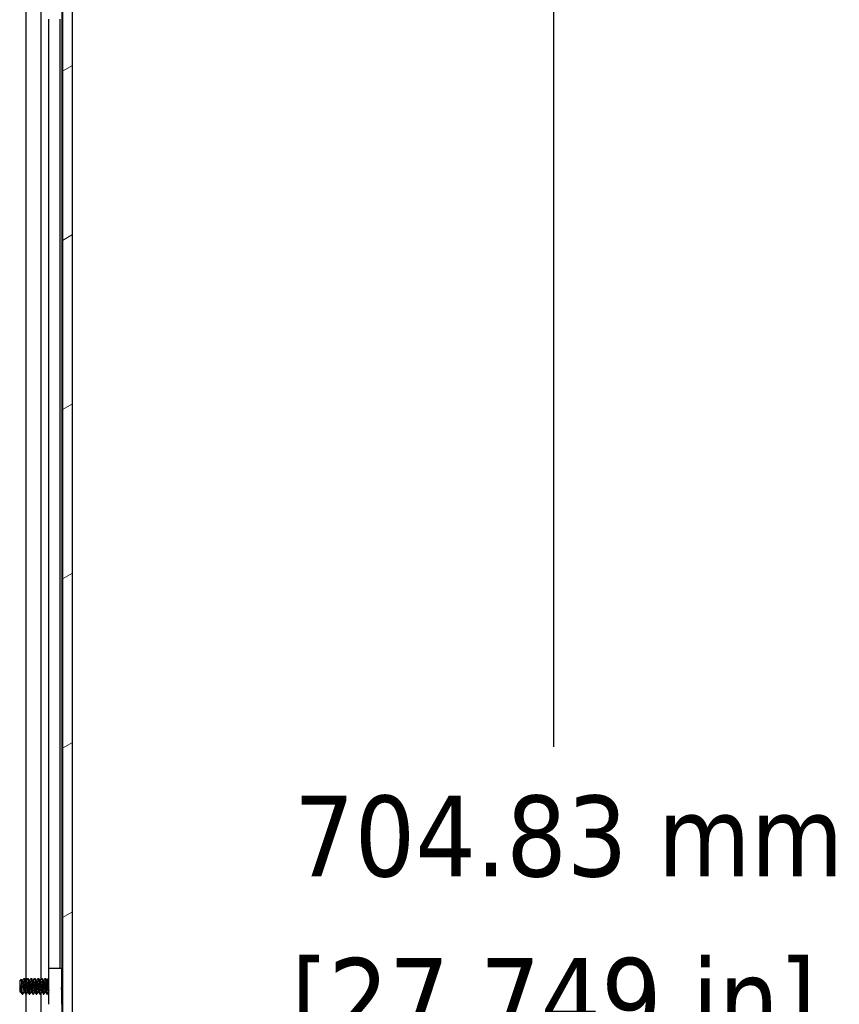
# Model space of a CAD drawing. Header units: millimetres. Extents: x 80 to 2248, y 80 to 1719.
# Tile 47 of 77: x 1234 to 1382, y 823 to 1001. Entities that reach past the tile are written whole.
import ezdxf

# ---------------------------------------------------------------- set-up
doc = ezdxf.new("R2010")
doc.units = ezdxf.units.MM
doc.header["$LTSCALE"] = 8.333333
for name, color, linetype, lineweight in [('Dimension (ANSI)', 7, 'Continuous', 25), ('Hatch (ANSI)', 7, 'Continuous', 18), ('Visible (ANSI)', 7, 'Continuous', 25)]:
    doc.layers.add(name, color=color, linetype=linetype, lineweight=lineweight)
doc.styles.add('Note Text (ANSI)', font='tahoma.ttf')
doc.dimstyles.new('Default - mm (ANSI)', dxfattribs={"dimscale": 8.333333, "dimtxt": 1.75, "dimasz": 1.5, "dimexe": 2, "dimexo": 1, "dimgap": 0.8, "dimtad": 0, "dimtih": 1, "dimtoh": 1, "dimrnd": 1e-08, "dimzin": 0, "dimdsep": 46, "dimtxsty": 'Note Text (ANSI)', "dimblk": 'Filled-2', "dimcen": 0.09, "dimdle": 10, "dimclrd": 256, "dimclre": 256, "dimclrt": 256, "dimadec": 1, "dimazin": 0, "dimtfac": 1.741714, "dimtofl": 0, "dimtmove": 0, "dimatfit": 3, "dimldrblk": 'Filled-1', "dimfxl": 1, "dimtolj": 1, "dimtzin": 0, "dimlwd": -1, "dimlwe": -1, "dimarcsym": 0})

# ---------------------------------------------------------------- blocks, each defined once
blk = doc.blocks.new('Filled-2')
at = {"color": 0}
for p, q in [((0, 0), (-1, 0.167)), ((-1, 0.167), (-1, -0.167)), ((-1, 0), (0, 0)), ((-1, -0.167), (0, 0))]:
    blk.add_line(p, q, dxfattribs=at)
at = {"color": 0, "flags": 128}
blk.add_lwpolyline([(-1, -0.167), (0, 0), (-1, 0.167), (-1, -0.167)], dxfattribs=at)
at = {"color": 0}
blk.add_solid([(-1, -0.167), (0, 0), (-1, 0.167), (-1, -0.167)], dxfattribs=at)
blk = doc.blocks.new('*D11')
at = {"layer": 'Defpoints', "color": 0, "transparency": 16777216}
for p in [(1235.15, 1267.97), (1330.29, 1267.97), (1235.15, 563.14)]:
    blk.add_point(p, dxfattribs=at)
at = {"layer": 'Dimension (ANSI)', "transparency": 16777216}
for p, q in [((1243.48, 1267.97), (1346.96, 1267.97)), ((1330.29, 1255.47), (1330.29, 869.86)), ((1330.29, 575.64), (1330.29, 808.86)), ((1243.48, 563.14), (1346.96, 563.14))]:
    blk.add_line(p, q, dxfattribs=at)
at = {"layer": 'Dimension (ANSI)', "transparency": 16777216, "xscale": 12.5, "yscale": 12.5, "zscale": 12.5}
for p, rotation in [((1330.29, 1267.97), 90), ((1330.29, 563.14), 270)]:
    blk.add_blockref('Filled-2', p, dxfattribs=dict(at, rotation=rotation))
at = {"layer": 'Dimension (ANSI)', "transparency": 16777216, "char_height": 14.5833, "attachment_point": 5, "style": 'Note Text (ANSI)'}
for s, insert in [('\\A1; 704.83 mm', (1330.29, 853.65)), ('\\A1;[27.749 in]', (1330.29, 823.15))]:
    blk.add_mtext(s, dxfattribs=dict(at, insert=insert))
blk = doc.blocks.new('Filled-1')
at = {"color": 0}
for p, q in [((0, 0), (-1, 0.333)), ((-1, 0.333), (-1, -0.333)), ((-1, 0), (0, 0)), ((-1, -0.333), (0, 0))]:
    blk.add_line(p, q, dxfattribs=at)
at = {"color": 0, "flags": 128}
blk.add_lwpolyline([(-1, -0.333), (0, 0), (-1, 0.333), (-1, -0.333)], dxfattribs=at)
at = {"color": 0}
blk.add_solid([(-1, -0.333), (0, 0), (-1, 0.333), (-1, -0.333)], dxfattribs=at)

msp = doc.modelspace()

# ---------------------------------------------------------------- hatches: boundary and pattern name
at = {"layer": 'Hatch (ANSI)'}
h = msp.add_hatch(dxfattribs=at)
h.set_pattern_fill('ANSI31', color=256, scale=211.666667, angle=-15, style=0)
h.set_pattern_definition([(30, (0, 0), (-13.22917, 22.9136), [])])
h.paths.add_polyline_path([(1241.6537, 567.0588), (1243.4571, 567.0588), (1243.4571, 1264.0602), (1241.6537, 1264.0602)])

# ---------------------------------------------------------------- linework, layer by layer
at = {"layer": 'Visible (ANSI)'}
for p, q in [((1241.6537, 1264.0602), (1241.6537, 567.0588)), ((1243.4571, 567.0588), (1243.4571, 1264.0602)), ((1235.0914, 827.6523), (1235.0914, 1003.0371)), ((1237.7981, 827.9109), (1237.7981, 1003.2663)), ((1241.615, 827.9416), (1241.615, 1003.1774)), ((1239.202, 829.9095), (1239.202, 1001.2095)), ((1241.234, 829.9095), (1241.234, 1001.2095)), ((1239.184, 829.9095), (1241.484, 829.9095)), ((1239.184, 823.4095), (1239.184, 829.9095)), ((1241.484, 829.9095), (1241.484, 823.4095)), ((1233.9321, 827.6057), (1234.2551, 827.9287)), ((1233.9321, 827.6057), (1233.9321, 825.7134)), ((1233.9787, 826.9827), (1233.9787, 826.2148)), ((1234.4182, 827.6523), (1234.4877, 827.6523)), ((1234.7258, 828.0819), (1234.8052, 828.0819)), ((1235.0532, 827.6523), (1235.1227, 827.6523)), ((1235.3608, 828.0819), (1235.4402, 828.0819)), ((1235.6882, 827.6523), (1235.7577, 827.6523)), ((1235.9958, 828.0819), (1236.0752, 828.0819)), ((1236.3232, 827.6523), (1236.3927, 827.6523)), ((1236.6308, 828.0819), (1236.7102, 828.0819)), ((1236.9582, 827.6523), (1237.0277, 827.6523)), ((1237.2658, 828.0819), (1237.3452, 828.0819)), ((1237.5932, 827.6523), (1237.6627, 827.6523)), ((1237.9008, 828.0819), (1237.9802, 828.0819)), ((1238.2282, 827.6523), (1238.2977, 827.6523)), ((1238.5358, 828.0819), (1238.6152, 828.0819)), ((1238.8632, 827.6523), (1238.9327, 827.6523)), ((1239.1708, 828.0819), (1239.184, 828.0819)), ((1241.484, 827.8106), (1241.6537, 827.9803)), ((1233.9321, 825.7134), (1234.0508, 825.5946)), ((1234.0908, 825.6667), (1234.1603, 825.6667)), ((1234.4083, 825.2371), (1234.4083, 825.6629)), ((1234.4083, 825.2371), (1234.4877, 825.2371)), ((1234.7258, 825.6667), (1234.7953, 825.6667)), ((1235.0433, 825.2371), (1235.1227, 825.2371)), ((1235.0914, 649.8523), (1235.0914, 825.2371)), ((1235.3608, 825.6667), (1235.4303, 825.6667)), ((1235.6783, 825.2371), (1235.7577, 825.2371)), ((1235.9958, 825.6667), (1236.0653, 825.6667)), ((1236.3133, 825.2371), (1236.3927, 825.2371)), ((1236.6308, 825.6667), (1236.7003, 825.6667)), ((1236.9483, 825.2371), (1237.0277, 825.2371)), ((1237.2658, 825.6667), (1237.3353, 825.6667)), ((1237.5833, 825.2371), (1237.6627, 825.2371)), ((1237.7981, 650.1109), (1237.7981, 825.4663)), ((1237.9008, 825.6667), (1237.9703, 825.6667)), ((1238.2183, 825.2371), (1238.2977, 825.2371)), ((1238.5358, 825.6667), (1238.6053, 825.6667)), ((1238.8533, 825.2371), (1238.9327, 825.2371)), ((1239.1708, 825.6667), (1239.184, 825.6667)), ((1241.5735, 825.4189), (1241.6537, 825.3387)), ((1241.615, 650.1416), (1241.615, 825.3774))]:
    msp.add_line(p, q, dxfattribs=at)
msp.add_ellipse((1239.0873, 826.6595), major_axis=(0, 0.343), ratio=0.10685664, start_param=0.4127074, end_param=2.72888525, dxfattribs=at)
for points, weights, knots in [([(1233.9787, 826.9827), (1233.9961, 826.8256), (1234.0114, 826.6595), (1234.0644, 826.0863), (1234.1173, 825.7997), (1234.1329, 825.7153), (1234.1505, 825.684)], [0.941670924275, 0.957095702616, 1, 0.866025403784, 1, 0.956426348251, 0.941196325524], [0.0279141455, 0.0279141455, 0.0279141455, 0.03125, 0.03125, 0.0416666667, 0.0416666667, 0.0450545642, 0.0450545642, 0.0450545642]), ([(1234.428, 827.6351), (1234.4456, 827.6037), (1234.4612, 827.5193), (1234.5141, 827.2327), (1234.5671, 826.6595), (1234.62, 826.0863), (1234.6729, 825.7997), (1234.6975, 825.6667), (1234.7258, 825.6667)], [0.941196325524, 0.956426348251, 1, 0.866025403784, 1, 0.866025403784, 1, 0.933012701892, 0.933012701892], [0.0799454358, 0.0799454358, 0.0799454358, 0.0833333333, 0.0833333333, 0.09375, 0.09375, 0.1041666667, 0.1041666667, 0.109375, 0.109375, 0.109375]), ([(1234.4877, 827.6523), (1234.516, 827.6523), (1234.5406, 827.5193), (1234.5935, 827.2327), (1234.6464, 826.6595), (1234.6994, 826.0863), (1234.7523, 825.7997), (1234.7679, 825.7153), (1234.7855, 825.684)], [0.933012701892, 0.933012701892, 1, 0.866025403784, 1, 0.866025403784, 1, 0.956426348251, 0.941196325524], [0.078125, 0.078125, 0.078125, 0.0833333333, 0.0833333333, 0.09375, 0.09375, 0.1041666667, 0.1041666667, 0.1075545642, 0.1075545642, 0.1075545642]), ([(1234.7119, 828.0695), (1234.7475, 828.1333), (1234.7787, 827.8914), (1234.8316, 827.4807), (1234.8846, 826.6595)], [0.937106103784, 0.916453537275, 1, 0.866025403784, 1], [0.0768375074, 0.0768375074, 0.0768375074, 0.0833333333, 0.0833333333, 0.09375, 0.09375, 0.09375]), ([(1234.8052, 828.0819), (1234.8335, 828.0819), (1234.8581, 827.8914), (1234.911, 827.4807), (1234.9639, 826.6595)], [0.933012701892, 0.933012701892, 1, 0.866025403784, 1], [0.140625, 0.140625, 0.140625, 0.1458333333, 0.1458333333, 0.15625, 0.15625, 0.15625]), ([(1234.8846, 826.6595), (1234.9375, 825.8383), (1234.9904, 825.4277), (1235.015, 825.2371), (1235.0433, 825.2371)], [1, 0.866025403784, 1, 0.933012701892, 0.933012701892], [0.09375, 0.09375, 0.09375, 0.1041666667, 0.1041666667, 0.109375, 0.109375, 0.109375]), ([(1234.9639, 826.6595), (1235.0169, 825.8383), (1235.0698, 825.4277), (1235.101, 825.1857), (1235.1366, 825.2495)], [1, 0.866025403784, 1, 0.916453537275, 0.937106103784], [0.15625, 0.15625, 0.15625, 0.1666666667, 0.1666666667, 0.1731624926, 0.1731624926, 0.1731624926]), ([(1235.063, 827.6351), (1235.0806, 827.6037), (1235.0962, 827.5193), (1235.1491, 827.2327), (1235.2021, 826.6595), (1235.255, 826.0863), (1235.3079, 825.7997), (1235.3325, 825.6667), (1235.3608, 825.6667)], [0.941196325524, 0.956426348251, 1, 0.866025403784, 1, 0.866025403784, 1, 0.933012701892, 0.933012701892], [0.1424454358, 0.1424454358, 0.1424454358, 0.1458333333, 0.1458333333, 0.15625, 0.15625, 0.1666666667, 0.1666666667, 0.171875, 0.171875, 0.171875]), ([(1235.1227, 827.6523), (1235.151, 827.6523), (1235.1756, 827.5193), (1235.2285, 827.2327), (1235.2814, 826.6595), (1235.3344, 826.0863), (1235.3873, 825.7997), (1235.4029, 825.7153), (1235.4205, 825.684)], [0.933012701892, 0.933012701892, 1, 0.866025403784, 1, 0.866025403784, 1, 0.956426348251, 0.941196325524], [0.140625, 0.140625, 0.140625, 0.1458333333, 0.1458333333, 0.15625, 0.15625, 0.1666666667, 0.1666666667, 0.1700545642, 0.1700545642, 0.1700545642]), ([(1235.3469, 828.0695), (1235.3825, 828.1333), (1235.4137, 827.8914), (1235.4666, 827.4807), (1235.5196, 826.6595)], [0.937106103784, 0.916453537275, 1, 0.866025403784, 1], [0.1393375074, 0.1393375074, 0.1393375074, 0.1458333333, 0.1458333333, 0.15625, 0.15625, 0.15625]), ([(1235.4402, 828.0819), (1235.4685, 828.0819), (1235.4931, 827.8914), (1235.546, 827.4807), (1235.5989, 826.6595)], [0.933012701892, 0.933012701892, 1, 0.866025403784, 1], [0.203125, 0.203125, 0.203125, 0.2083333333, 0.2083333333, 0.21875, 0.21875, 0.21875]), ([(1235.5196, 826.6595), (1235.5725, 825.8383), (1235.6254, 825.4277), (1235.65, 825.2371), (1235.6783, 825.2371)], [1, 0.866025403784, 1, 0.933012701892, 0.933012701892], [0.15625, 0.15625, 0.15625, 0.1666666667, 0.1666666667, 0.171875, 0.171875, 0.171875]), ([(1235.5989, 826.6595), (1235.6519, 825.8383), (1235.7048, 825.4277), (1235.736, 825.1857), (1235.7716, 825.2495)], [1, 0.866025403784, 1, 0.916453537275, 0.937106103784], [0.21875, 0.21875, 0.21875, 0.2291666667, 0.2291666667, 0.2356624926, 0.2356624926, 0.2356624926]), ([(1235.698, 827.6351), (1235.7156, 827.6037), (1235.7312, 827.5193), (1235.7841, 827.2327), (1235.8371, 826.6595), (1235.89, 826.0863), (1235.9429, 825.7997), (1235.9675, 825.6667), (1235.9958, 825.6667)], [0.941196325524, 0.956426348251, 1, 0.866025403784, 1, 0.866025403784, 1, 0.933012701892, 0.933012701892], [0.2049454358, 0.2049454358, 0.2049454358, 0.2083333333, 0.2083333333, 0.21875, 0.21875, 0.2291666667, 0.2291666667, 0.234375, 0.234375, 0.234375]), ([(1235.7577, 827.6523), (1235.786, 827.6523), (1235.8106, 827.5193), (1235.8635, 827.2327), (1235.9164, 826.6595), (1235.9694, 826.0863), (1236.0223, 825.7997), (1236.0379, 825.7153), (1236.0555, 825.684)], [0.933012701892, 0.933012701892, 1, 0.866025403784, 1, 0.866025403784, 1, 0.956426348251, 0.941196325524], [0.203125, 0.203125, 0.203125, 0.2083333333, 0.2083333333, 0.21875, 0.21875, 0.2291666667, 0.2291666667, 0.2325545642, 0.2325545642, 0.2325545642]), ([(1235.9819, 828.0695), (1236.0175, 828.1333), (1236.0487, 827.8914), (1236.1016, 827.4807), (1236.1546, 826.6595)], [0.937106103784, 0.916453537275, 1, 0.866025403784, 1], [0.2018375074, 0.2018375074, 0.2018375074, 0.2083333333, 0.2083333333, 0.21875, 0.21875, 0.21875]), ([(1236.0752, 828.0819), (1236.1035, 828.0819), (1236.1281, 827.8914), (1236.181, 827.4807), (1236.2339, 826.6595)], [0.933012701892, 0.933012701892, 1, 0.866025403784, 1], [0.265625, 0.265625, 0.265625, 0.2708333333, 0.2708333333, 0.28125, 0.28125, 0.28125]), ([(1236.1546, 826.6595), (1236.2075, 825.8383), (1236.2604, 825.4277), (1236.285, 825.2371), (1236.3133, 825.2371)], [1, 0.866025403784, 1, 0.933012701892, 0.933012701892], [0.21875, 0.21875, 0.21875, 0.2291666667, 0.2291666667, 0.234375, 0.234375, 0.234375]), ([(1236.2339, 826.6595), (1236.2869, 825.8383), (1236.3398, 825.4277), (1236.371, 825.1857), (1236.4066, 825.2495)], [1, 0.866025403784, 1, 0.916453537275, 0.937106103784], [0.28125, 0.28125, 0.28125, 0.2916666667, 0.2916666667, 0.2981624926, 0.2981624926, 0.2981624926]), ([(1236.333, 827.6351), (1236.3506, 827.6037), (1236.3662, 827.5193), (1236.4191, 827.2327), (1236.4721, 826.6595), (1236.525, 826.0863), (1236.5779, 825.7997), (1236.6025, 825.6667), (1236.6308, 825.6667)], [0.941196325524, 0.956426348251, 1, 0.866025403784, 1, 0.866025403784, 1, 0.933012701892, 0.933012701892], [0.2674454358, 0.2674454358, 0.2674454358, 0.2708333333, 0.2708333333, 0.28125, 0.28125, 0.2916666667, 0.2916666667, 0.296875, 0.296875, 0.296875]), ([(1236.3927, 827.6523), (1236.421, 827.6523), (1236.4456, 827.5193), (1236.4985, 827.2327), (1236.5514, 826.6595), (1236.6044, 826.0863), (1236.6573, 825.7997), (1236.6729, 825.7153), (1236.6905, 825.684)], [0.933012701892, 0.933012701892, 1, 0.866025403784, 1, 0.866025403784, 1, 0.956426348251, 0.941196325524], [0.265625, 0.265625, 0.265625, 0.2708333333, 0.2708333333, 0.28125, 0.28125, 0.2916666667, 0.2916666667, 0.2950545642, 0.2950545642, 0.2950545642]), ([(1236.6169, 828.0695), (1236.6525, 828.1333), (1236.6837, 827.8914), (1236.7366, 827.4807), (1236.7896, 826.6595)], [0.937106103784, 0.916453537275, 1, 0.866025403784, 1], [0.2643375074, 0.2643375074, 0.2643375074, 0.2708333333, 0.2708333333, 0.28125, 0.28125, 0.28125]), ([(1236.7102, 828.0819), (1236.7385, 828.0819), (1236.7631, 827.8914), (1236.816, 827.4807), (1236.8689, 826.6595)], [0.933012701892, 0.933012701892, 1, 0.866025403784, 1], [0.328125, 0.328125, 0.328125, 0.3333333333, 0.3333333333, 0.34375, 0.34375, 0.34375]), ([(1236.7896, 826.6595), (1236.8425, 825.8383), (1236.8954, 825.4277), (1236.92, 825.2371), (1236.9483, 825.2371)], [1, 0.866025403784, 1, 0.933012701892, 0.933012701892], [0.28125, 0.28125, 0.28125, 0.2916666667, 0.2916666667, 0.296875, 0.296875, 0.296875]), ([(1236.8689, 826.6595), (1236.9219, 825.8383), (1236.9748, 825.4277), (1237.006, 825.1857), (1237.0416, 825.2495)], [1, 0.866025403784, 1, 0.916453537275, 0.937106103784], [0.34375, 0.34375, 0.34375, 0.3541666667, 0.3541666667, 0.3606624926, 0.3606624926, 0.3606624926]), ([(1236.968, 827.6351), (1236.9856, 827.6037), (1237.0012, 827.5193), (1237.0541, 827.2327), (1237.1071, 826.6595), (1237.16, 826.0863), (1237.2129, 825.7997), (1237.2375, 825.6667), (1237.2658, 825.6667)], [0.941196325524, 0.956426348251, 1, 0.866025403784, 1, 0.866025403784, 1, 0.933012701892, 0.933012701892], [0.3299454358, 0.3299454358, 0.3299454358, 0.3333333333, 0.3333333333, 0.34375, 0.34375, 0.3541666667, 0.3541666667, 0.359375, 0.359375, 0.359375]), ([(1237.0277, 827.6523), (1237.056, 827.6523), (1237.0806, 827.5193), (1237.1335, 827.2327), (1237.1864, 826.6595), (1237.2394, 826.0863), (1237.2923, 825.7997), (1237.3079, 825.7153), (1237.3255, 825.684)], [0.933012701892, 0.933012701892, 1, 0.866025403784, 1, 0.866025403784, 1, 0.956426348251, 0.941196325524], [0.328125, 0.328125, 0.328125, 0.3333333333, 0.3333333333, 0.34375, 0.34375, 0.3541666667, 0.3541666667, 0.3575545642, 0.3575545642, 0.3575545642]), ([(1237.2519, 828.0695), (1237.2875, 828.1333), (1237.3187, 827.8914), (1237.3716, 827.4807), (1237.4246, 826.6595)], [0.937106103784, 0.916453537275, 1, 0.866025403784, 1], [0.3268375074, 0.3268375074, 0.3268375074, 0.3333333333, 0.3333333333, 0.34375, 0.34375, 0.34375]), ([(1237.3452, 828.0819), (1237.3735, 828.0819), (1237.3981, 827.8914), (1237.451, 827.4807), (1237.5039, 826.6595)], [0.933012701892, 0.933012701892, 1, 0.866025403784, 1], [0.390625, 0.390625, 0.390625, 0.3958333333, 0.3958333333, 0.40625, 0.40625, 0.40625]), ([(1237.4246, 826.6595), (1237.4775, 825.8383), (1237.5304, 825.4277), (1237.555, 825.2371), (1237.5833, 825.2371)], [1, 0.866025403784, 1, 0.933012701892, 0.933012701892], [0.34375, 0.34375, 0.34375, 0.3541666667, 0.3541666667, 0.359375, 0.359375, 0.359375]), ([(1237.5039, 826.6595), (1237.5569, 825.8383), (1237.6098, 825.4277), (1237.641, 825.1857), (1237.6766, 825.2495)], [1, 0.866025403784, 1, 0.916453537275, 0.937106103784], [0.40625, 0.40625, 0.40625, 0.4166666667, 0.4166666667, 0.4231624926, 0.4231624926, 0.4231624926]), ([(1237.603, 827.6351), (1237.6206, 827.6037), (1237.6362, 827.5193), (1237.6891, 827.2327), (1237.7421, 826.6595), (1237.795, 826.0863), (1237.8479, 825.7997), (1237.8725, 825.6667), (1237.9008, 825.6667)], [0.941196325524, 0.956426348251, 1, 0.866025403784, 1, 0.866025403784, 1, 0.933012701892, 0.933012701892], [0.3924454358, 0.3924454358, 0.3924454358, 0.3958333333, 0.3958333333, 0.40625, 0.40625, 0.4166666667, 0.4166666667, 0.421875, 0.421875, 0.421875]), ([(1237.6627, 827.6523), (1237.691, 827.6523), (1237.7156, 827.5193), (1237.7685, 827.2327), (1237.8214, 826.6595), (1237.8744, 826.0863), (1237.9273, 825.7997), (1237.9429, 825.7153), (1237.9605, 825.684)], [0.933012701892, 0.933012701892, 1, 0.866025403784, 1, 0.866025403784, 1, 0.956426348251, 0.941196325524], [0.390625, 0.390625, 0.390625, 0.3958333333, 0.3958333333, 0.40625, 0.40625, 0.4166666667, 0.4166666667, 0.4200545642, 0.4200545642, 0.4200545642]), ([(1237.8869, 828.0695), (1237.9225, 828.1333), (1237.9537, 827.8914), (1238.0066, 827.4807), (1238.0596, 826.6595)], [0.937106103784, 0.916453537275, 1, 0.866025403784, 1], [0.3893375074, 0.3893375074, 0.3893375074, 0.3958333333, 0.3958333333, 0.40625, 0.40625, 0.40625]), ([(1237.9802, 828.0819), (1238.0085, 828.0819), (1238.0331, 827.8914), (1238.086, 827.4807), (1238.1389, 826.6595)], [0.933012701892, 0.933012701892, 1, 0.866025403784, 1], [0.453125, 0.453125, 0.453125, 0.4583333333, 0.4583333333, 0.46875, 0.46875, 0.46875]), ([(1238.0596, 826.6595), (1238.1125, 825.8383), (1238.1654, 825.4277), (1238.19, 825.2371), (1238.2183, 825.2371)], [1, 0.866025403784, 1, 0.933012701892, 0.933012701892], [0.40625, 0.40625, 0.40625, 0.4166666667, 0.4166666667, 0.421875, 0.421875, 0.421875]), ([(1238.1389, 826.6595), (1238.1919, 825.8383), (1238.2448, 825.4277), (1238.276, 825.1857), (1238.3116, 825.2495)], [1, 0.866025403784, 1, 0.916453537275, 0.937106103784], [0.46875, 0.46875, 0.46875, 0.4791666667, 0.4791666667, 0.4856624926, 0.4856624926, 0.4856624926]), ([(1238.238, 827.6351), (1238.2556, 827.6037), (1238.2712, 827.5193), (1238.3241, 827.2327), (1238.3771, 826.6595), (1238.43, 826.0863), (1238.4829, 825.7997), (1238.5075, 825.6667), (1238.5358, 825.6667)], [0.941196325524, 0.956426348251, 1, 0.866025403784, 1, 0.866025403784, 1, 0.933012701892, 0.933012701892], [0.4549454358, 0.4549454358, 0.4549454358, 0.4583333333, 0.4583333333, 0.46875, 0.46875, 0.4791666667, 0.4791666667, 0.484375, 0.484375, 0.484375]), ([(1238.2977, 827.6523), (1238.326, 827.6523), (1238.3506, 827.5193), (1238.4035, 827.2327), (1238.4564, 826.6595), (1238.5094, 826.0863), (1238.5623, 825.7997), (1238.5779, 825.7153), (1238.5955, 825.684)], [0.933012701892, 0.933012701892, 1, 0.866025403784, 1, 0.866025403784, 1, 0.956426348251, 0.941196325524], [0.453125, 0.453125, 0.453125, 0.4583333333, 0.4583333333, 0.46875, 0.46875, 0.4791666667, 0.4791666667, 0.4825545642, 0.4825545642, 0.4825545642]), ([(1238.5219, 828.0695), (1238.5575, 828.1333), (1238.5887, 827.8914), (1238.6416, 827.4807), (1238.6946, 826.6595)], [0.937106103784, 0.916453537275, 1, 0.866025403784, 1], [0.4518375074, 0.4518375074, 0.4518375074, 0.4583333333, 0.4583333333, 0.46875, 0.46875, 0.46875]), ([(1238.6152, 828.0819), (1238.6435, 828.0819), (1238.6681, 827.8914), (1238.721, 827.4807), (1238.7739, 826.6595)], [0.933012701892, 0.933012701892, 1, 0.866025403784, 1], [0.515625, 0.515625, 0.515625, 0.5208333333, 0.5208333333, 0.53125, 0.53125, 0.53125]), ([(1238.6946, 826.6595), (1238.7475, 825.8383), (1238.8004, 825.4277), (1238.825, 825.2371), (1238.8533, 825.2371)], [1, 0.866025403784, 1, 0.933012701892, 0.933012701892], [0.46875, 0.46875, 0.46875, 0.4791666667, 0.4791666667, 0.484375, 0.484375, 0.484375]), ([(1238.7739, 826.6595), (1238.8269, 825.8383), (1238.8798, 825.4277), (1238.911, 825.1857), (1238.9466, 825.2495)], [1, 0.866025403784, 1, 0.916453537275, 0.937106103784], [0.53125, 0.53125, 0.53125, 0.5416666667, 0.5416666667, 0.5481624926, 0.5481624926, 0.5481624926]), ([(1238.873, 827.6351), (1238.8906, 827.6037), (1238.9062, 827.5193), (1238.9591, 827.2327), (1239.0121, 826.6595), (1239.065, 826.0863), (1239.1179, 825.7997), (1239.1425, 825.6667), (1239.1708, 825.6667)], [0.941196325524, 0.956426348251, 1, 0.866025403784, 1, 0.866025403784, 1, 0.933012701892, 0.933012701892], [0.5174454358, 0.5174454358, 0.5174454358, 0.5208333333, 0.5208333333, 0.53125, 0.53125, 0.5416666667, 0.5416666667, 0.546875, 0.546875, 0.546875]), ([(1238.9327, 827.6523), (1238.961, 827.6523), (1238.9856, 827.5193), (1239.0229, 827.3174), (1239.0646, 826.9287)], [0.933012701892, 0.933012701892, 1, 0.901722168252, 0.947628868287], [0.515625, 0.515625, 0.515625, 0.5208333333, 0.5208333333, 0.5284745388, 0.5284745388, 0.5284745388]), ([(1233.9787, 826.2148), (1234.0104, 825.9486), (1234.0379, 825.7997), (1234.0625, 825.6667), (1234.0908, 825.6667)], [0.933829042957, 0.925617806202, 1, 0.933012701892, 0.933012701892], [0.0358833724, 0.0358833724, 0.0358833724, 0.0416666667, 0.0416666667, 0.046875, 0.046875, 0.046875]), ([(1234.4083, 825.6629), (1234.4223, 825.5246), (1234.4348, 825.4277), (1234.466, 825.1857), (1234.5016, 825.2495)], [0.948065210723, 0.96476686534, 1, 0.916453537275, 0.937106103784], [0.10142725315, 0.10142725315, 0.10142725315, 0.10416666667, 0.10416666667, 0.11066249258, 0.11066249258, 0.11066249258])]:
    msp.add_rational_spline(points, weights, degree=2, knots=knots, dxfattribs=at)
for points in [[(1233.9787, 826.9827), (1234.0054, 826.8839), (1234.03, 826.7741), (1234.0521, 826.6595)], [(1234.2651, 827.9249), (1234.3192, 827.8282), (1234.3735, 827.7316), (1234.428, 827.6351)], [(1234.4778, 827.6523), (1234.5561, 827.7912), (1234.634, 827.9303), (1234.7119, 828.0695)], [(1234.8191, 828.0695), (1234.9002, 827.9246), (1234.9814, 827.7797), (1235.063, 827.6351)], [(1235.1128, 827.6523), (1235.1911, 827.7912), (1235.269, 827.9303), (1235.3469, 828.0695)], [(1235.4541, 828.0695), (1235.5352, 827.9246), (1235.6164, 827.7797), (1235.698, 827.6351)], [(1235.7478, 827.6523), (1235.8261, 827.7912), (1235.904, 827.9303), (1235.9819, 828.0695)], [(1236.0891, 828.0695), (1236.1702, 827.9246), (1236.2514, 827.7797), (1236.333, 827.6351)], [(1236.3828, 827.6523), (1236.4611, 827.7912), (1236.539, 827.9303), (1236.6169, 828.0695)], [(1236.7241, 828.0695), (1236.8052, 827.9246), (1236.8864, 827.7797), (1236.968, 827.6351)], [(1237.0178, 827.6523), (1237.0961, 827.7912), (1237.174, 827.9303), (1237.2519, 828.0695)], [(1237.3591, 828.0695), (1237.4402, 827.9246), (1237.5214, 827.7797), (1237.603, 827.6351)], [(1237.6528, 827.6523), (1237.7311, 827.7912), (1237.809, 827.9303), (1237.8869, 828.0695)], [(1237.9941, 828.0695), (1238.0752, 827.9246), (1238.1564, 827.7797), (1238.238, 827.6351)], [(1238.2878, 827.6523), (1238.3661, 827.7912), (1238.444, 827.9303), (1238.5219, 828.0695)], [(1238.6291, 828.0695), (1238.7102, 827.9246), (1238.7914, 827.7797), (1238.873, 827.6351)], [(1238.9228, 827.6523), (1239.0011, 827.7912), (1239.079, 827.9303), (1239.1569, 828.0695)], [(1241.6384, 827.9651), (1241.6435, 827.9742), (1241.6486, 827.9832), (1241.6537, 827.9923)], [(1234.1007, 825.6667), (1234.088, 825.6441), (1234.0753, 825.6215), (1234.0626, 825.5989)], [(1234.3763, 825.2818), (1234.3012, 825.416), (1234.2261, 825.5501), (1234.1505, 825.684)], [(1234.7357, 825.6667), (1234.6574, 825.5278), (1234.5795, 825.3887), (1234.5016, 825.2495)], [(1235.0294, 825.2495), (1234.9483, 825.3945), (1234.8671, 825.5393), (1234.7855, 825.684)], [(1235.3707, 825.6667), (1235.2924, 825.5278), (1235.2145, 825.3887), (1235.1366, 825.2495)], [(1235.6644, 825.2495), (1235.5833, 825.3945), (1235.5021, 825.5393), (1235.4205, 825.684)], [(1236.0057, 825.6667), (1235.9274, 825.5278), (1235.8495, 825.3887), (1235.7716, 825.2495)], [(1236.2994, 825.2495), (1236.2183, 825.3945), (1236.1371, 825.5393), (1236.0555, 825.684)], [(1236.6407, 825.6667), (1236.5624, 825.5278), (1236.4845, 825.3887), (1236.4066, 825.2495)], [(1236.9344, 825.2495), (1236.8533, 825.3945), (1236.7721, 825.5393), (1236.6905, 825.684)], [(1237.2757, 825.6667), (1237.1974, 825.5278), (1237.1195, 825.3887), (1237.0416, 825.2495)], [(1237.5694, 825.2495), (1237.4883, 825.3945), (1237.4071, 825.5393), (1237.3255, 825.684)], [(1237.9107, 825.6667), (1237.8324, 825.5278), (1237.7545, 825.3887), (1237.6766, 825.2495)], [(1238.2044, 825.2495), (1238.1233, 825.3945), (1238.0421, 825.5393), (1237.9605, 825.684)], [(1238.5457, 825.6667), (1238.4674, 825.5278), (1238.3895, 825.3887), (1238.3116, 825.2495)], [(1238.8394, 825.2495), (1238.7583, 825.3945), (1238.6771, 825.5393), (1238.5955, 825.684)], [(1239.1807, 825.6667), (1239.1024, 825.5278), (1239.0245, 825.3887), (1238.9466, 825.2495)], [(1241.5786, 825.4138), (1241.5479, 825.3591), (1241.5173, 825.3043), (1241.4866, 825.2495)]]:
    msp.add_open_spline(points, degree=3, dxfattribs=at)
for points, knots in [([(1234.0521, 826.6595), (1234.0622, 826.6073), (1234.0814, 826.5085), (1234.1255, 826.2881), (1234.144, 826.1971), (1234.1908, 825.9701), (1234.2184, 825.84), (1234.2786, 825.5707), (1234.3036, 825.4701), (1234.3531, 825.3204), (1234.381, 825.2644), (1234.4083, 825.2371)], [-0.169469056, -0.169469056, -0.169469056, -0.169469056, -0.142100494, -0.142100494, -0.122546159, -0.122546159, -0.091769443, -0.091769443, -0.050399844, -0.050399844, 0, 0, 0, 0]), ([(1234.3572, 826.6595), (1234.3504, 826.8178), (1234.3444, 826.942), (1234.3335, 827.1514), (1234.3275, 827.2583), (1234.313, 827.4941), (1234.3045, 827.6128), (1234.2926, 827.7531), (1234.2889, 827.7941), (1234.277, 827.8935), (1234.2684, 827.9286), (1234.258, 827.9308), (1234.2566, 827.9302), (1234.2551, 827.9287)], [-0.327507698, -0.327507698, -0.327507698, -0.327507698, -0.298679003, -0.298679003, -0.265137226, -0.265137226, -0.218249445, -0.218249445, -0.194983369, -0.194983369, -0.148477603, -0.148477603, -0.140894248, -0.140894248, -0.140894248, -0.140894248]), ([(1234.4083, 825.6629), (1234.3999, 825.799), (1234.3911, 825.9559), (1234.3823, 826.1265), (1234.378, 826.2119), (1234.3737, 826.2991), (1234.3695, 826.3883), (1234.3653, 826.4775), (1234.3611, 826.5694), (1234.3572, 826.6595)], [0, 0, 0, 0, 0.00054045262, 0.00054045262, 0.00054045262, 0.00081067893, 0.00081067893, 0.00081067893, 0.00108090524, 0.00108090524, 0.00108090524, 0.00108090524]), ([(1239.0726, 826.9737), (1239.0832, 827.0169), (1239.0986, 827.0617), (1239.1369, 827.1409), (1239.1588, 827.1766), (1239.184, 827.2096)], [0, 0, 0, 0, 0.0142453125, 0.0142453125, 0.0267228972, 0.0267228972, 0.0267228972, 0.0267228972]), ([(1241.5735, 825.4189), (1241.5655, 825.4268), (1241.5576, 825.46), (1241.5435, 825.5656), (1241.5363, 825.6434), (1241.5181, 825.8813), (1241.5091, 826.0126), (1241.4946, 826.2438), (1241.4892, 826.3343), (1241.484, 826.4266)], [-0.529903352, -0.529903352, -0.529903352, -0.529903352, -0.438646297, -0.438646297, -0.360774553, -0.360774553, -0.293383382, -0.293383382, -0.252937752, -0.252937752, -0.252937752, -0.252937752]), ([(1234.0626, 825.5989), (1234.0569, 825.5888), (1234.051, 825.5905), (1234.0361, 825.6248), (1234.0272, 825.6731), (1234.0111, 825.8166), (1234.0044, 825.8943), (1233.9924, 826.0363), (1233.9856, 826.1224), (1233.9787, 826.2148)], [-0.0993809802, -0.0993809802, -0.0993809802, -0.0993809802, -0.0821352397, -0.0821352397, -0.0557038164, -0.0557038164, -0.030124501, -0.030124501, 0, 0, 0, 0]), ([(1239.184, 826.1095), (1239.1696, 826.1283), (1239.1563, 826.1479), (1239.1279, 826.1956), (1239.1137, 826.2245), (1239.0897, 826.284), (1239.08, 826.315), (1239.0726, 826.3453)], [0.0124956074, 0.0124956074, 0.0124956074, 0.0124956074, 0.0195994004, 0.0195994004, 0.029259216, 0.029259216, 0.0392505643, 0.0392505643, 0.0392505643, 0.0392505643])]:
    msp.add_open_spline(points, degree=3, knots=knots, dxfattribs=at)
for points, weights in [([(1239.1569, 828.0695), (1239.1704, 828.0937), (1239.184, 828.0709)], [0.937106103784, 0.929158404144, 0.936641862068]), ([(1239.1436, 826.1693), (1239.1645, 825.9984), (1239.184, 825.8774)], [0.933024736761, 0.93236201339, 0.96819343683]), ([(1241.484, 825.2452), (1241.4853, 825.2471), (1241.4866, 825.2495)], [0.935675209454, 0.936314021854, 0.937106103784])]:
    msp.add_rational_spline(points, weights, degree=2, dxfattribs=at)

# ---------------------------------------------------------------- dimensions: what is measured, and where the dimension line sits
at = {"layer": 'Dimension (ANSI)'}
dim = msp.add_linear_dim(base=(1330.294, 1267.9745), p1=(1235.1477, 563.1445), p2=(1235.1477, 1267.9745), angle=90, text=' <> mm\\X[27.749 in]', dimstyle='Default - mm (ANSI)', override={"dimgap": 0.8, "dimdec": 2, "dimpost": '', "dimtol": 0, "dimlim": 0, "dimtp": 0, "dimtm": 0, "dimtdec": 2, "dimatfit": 1}, dxfattribs=at)
dim.commit()
dim.dimension.update_dxf_attribs({"geometry": '*D11', "text_midpoint": (1330.294, 839.3595), "dimtype": 160})

doc.saveas('drawing.dxf')
